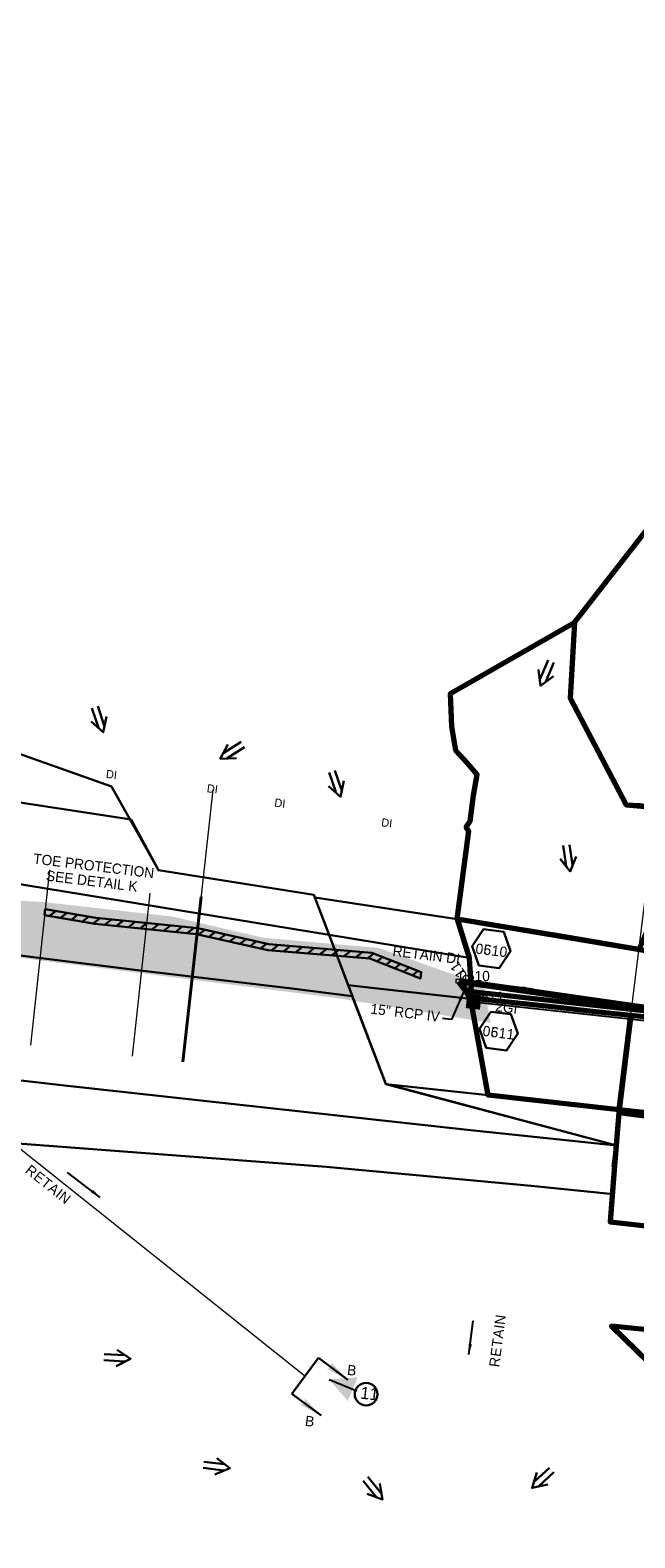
# Model space of a CAD drawing. Extents: x 1160061 to 2574774, y 200346 to 1150371.
# Tile 19 of 123: x 2481835 to 2482130, y 365858 to 366595. Entities that reach past the tile are written whole.
import ezdxf
from ezdxf.enums import TextEntityAlignment as Align

# ---------------------------------------------------------------- set-up
doc = ezdxf.new("R2010")
doc.units = 0
doc.header["$MEASUREMENT"] = 0
for name, pattern in [('DGN Style 2', [29.296317, 17.57779, -11.718527]), ('DGN Style 3', [41.014844, 29.296317, -11.718527]), ('DGN Style 6', [55.721595, 0.029296, -11.718527, 20.507422, -11.718527, 0.029296, -11.718527])]:
    doc.linetypes.add(name, pattern=pattern)
for name, color, linetype, lineweight in [('Exist Drainage Structure Drop Inlet CELL', 1, 'DGN Style 3', 0), ('Exist Plan Preparation Drainage Arrows Symbol CELL', 5, 'Continuous', 30), ('Exist Plan Preparation Drainage Notes Label', 31, 'Continuous', 30), ('Exist Plan Preparation Watershed Blue', 5, 'Continuous', 30), ('Exist Structure Minor Pipes RCP 15 Inch Text', 30, 'Continuous', 13), ('Exist Structure Minor Pipes RCP 24 Inch', 30, 'Continuous', 0), ('Prop Drainage Structure Box Number Symbol CELL', 9, 'Continuous', 30), ('Prop Drainage Structure Drop Inlet Grate 2 Narrow Slots and Flat Grates 840 29 Label', 9, 'Continuous', 30), ('Prop Drainage Structure Drop Inlet Grate 2 Wide Slots and Flat Grates 840 20 CELL', 7, 'Continuous', 30), ('Prop Drainage Structure Pipe CAP 15in', 9, 'Continuous', 211), ('Prop Drainage Structure Pipe RCP 15in Class III', 9, 'Continuous', 211), ('Prop Drainage Structure Pipe RCP 15in Class III Label', 9, 'Continuous', 30), ('Prop Drainage Structure Pipe Removal Label', 9, 'Continuous', 30), ('Prop Drainage Structure Plot Symbol 20 Scale CELL', 9, 'DGN Style 2', 13), ('Prop Drainage Structure Plot Symbol 50 Scale CELL', 9, 'DGN Style 2', 13), ('Prop Drainage Structure Retain Label', 9, 'Continuous', 30), ('Prop Erosion Rip Rap Class A', 9, 'Continuous', 0), ('Prop Plan Preparation Watershed Pre Construction', 131, 'Continuous', 30), ('Prop Vertical Profile Ditch Grade Median Label', 5, 'Continuous', 40)]:
    doc.layers.add(name, color=color, linetype=linetype, lineweight=lineweight)
for name, color, linetype, lineweight, plot in [('Scratch_Level_5', 6, 'Continuous', 0, False), ('Scratch_Level_6', 30, 'Continuous', 0, False), ('Scratch_Level_7', 9, 'Continuous', 0, False), ('Scratch_Level_8', 171, 'Continuous', 0, False), ('Scratch_Level_9', 9, 'Continuous', 0, False)]:
    doc.layers.add(name, color=color, linetype=linetype, lineweight=lineweight, plot=plot)
doc.styles.add('Style-font000', font='font000.shx')
doc.styles.add('Style-font001', font='font001.shx')
doc.styles.add('Style-font041', font='font041.shx')
doc.styles.add('Style-GEOMETRICFUTURA_211_M_L', font='GEOMETRICFUTURA_211_M_L.shx')
doc.dimstyles.new('erosion_control', dxfattribs={"dimtxt": 4.99999, "dimasz": 9.99998, "dimexe": 2.499995, "dimexo": 2.499995, "dimgap": 2.499995, "dimtad": 0, "dimtih": 1, "dimtoh": 1, "dimzin": 3, "dimdsep": 46, "dimtxsty": 'Style-GEOMETRICFUTURA_211_M_L', "dimcen": 0.09, "dimaunit": 1, "dimadec": 4, "dimazin": 3, "dimtfac": 1, "dimtofl": 0, "dimtmove": 0, "dimatfit": 1, "dimfxl": 1, "dimtzin": 3, "dimlwd": 106, "dimarcsym": 0})

# ---------------------------------------------------------------- blocks, each defined once
blk = doc.blocks.new('PROP TERMINATOR ARROW_60')
at = {"layer": 'Exist Plan Preparation Drainage Notes Label'}
blk.add_solid([(-5.71048, 0.950266), (0, 0), (-5, 0), (-5.71048, -0.950266)], dxfattribs=at)
blk = doc.blocks.new('PROP TERMINATOR ARROW_61')
at = {"layer": 'Exist Plan Preparation Drainage Notes Label', "extrusion": (0, 0, -1)}
blk.add_solid([(5.71048, 0.950266), (0, 0), (5, 0), (5.71048, -0.950266)], dxfattribs=at)
blk = doc.blocks.new('*U171')
at = {"layer": 'Exist Plan Preparation Drainage Notes Label'}
for p, q in [((-5.037556, 13.170734), (-11.913094, -7.544731)), ((11.913138, 7.544738), (-5.037556, 13.170734)), ((5.037601, -13.170727), (-11.913094, -7.544731))]:
    blk.add_line(p, q, dxfattribs=at)
at = {"layer": 'Exist Plan Preparation Drainage Notes Label', "xscale": 2, "yscale": 2, "zscale": 2, "rotation": 341.63881}
for name, p in [('PROP TERMINATOR ARROW_61', (11.913138, 7.544738)), ('PROP TERMINATOR ARROW_60', (5.037601, -13.170727))]:
    blk.add_blockref(name, p, dxfattribs=at)
blk = doc.blocks.new('EXIST DRAINAGE STRUCTURE DROP INLET_4')
at = {"layer": 'Exist Drainage Structure Drop Inlet CELL', "color": 1, "flags": 128}
blk.add_lwpolyline([(-1.499997, 0.999998), (1.499997, 0.999998), (1.499997, -0.999998), (-1.499997, -0.999998), (-1.499997, 0.999998)], dxfattribs=at)
blk = doc.blocks.new('PROP DRAINAGE STRUCTURE DROP INLET GRATE 2 WIDE SLOTS AND FLAT GRATES 840 20_1')
at = {"layer": 'Prop Drainage Structure Drop Inlet Grate 2 Wide Slots and Flat Grates 840 20 CELL', "flags": 128}
for points in [[(-2, 1.16665), (2, 1.16665), (2, -1.16665), (-2, -1.16665), (-2, 1.16665), (-2, 1.16665)], [(-1.9375, 1.10415), (1.9375, 1.10415), (1.9375, -1.10415), (-1.9375, -1.10415), (-1.9375, 1.10415)], [(-1.9271, 1.09375), (-0.0104, 1.09375), (-0.0104, -1.09375), (-1.9271, -1.09375), (-1.9271, 1.09375)], [(-1.84377, 0.90625), (-1.01047, 0.90625), (-1.01047, 0.63545), (-1.84377, 0.63545), (-1.84377, 0.90625)], [(-1.84377, 0.52085), (-1.01047, 0.52085), (-1.01047, 0.25005), (-1.84377, 0.25005), (-1.84377, 0.52085)], [(-1.84377, 0.13545), (-1.01047, 0.13545), (-1.01047, -0.13535), (-1.84377, -0.13535), (-1.84377, 0.13545)], [(-0.92717, 0.90625), (-0.09373, 0.90625), (-0.09373, 0.63545), (-0.92717, 0.63545), (-0.92717, 0.90625)], [(-0.92717, 0.52085), (-0.09373, 0.52085), (-0.09373, 0.25005), (-0.92717, 0.25005), (-0.92717, 0.52085)], [(-0.92717, 0.13545), (-0.09373, 0.13545), (-0.09373, -0.13535), (-0.92717, -0.13535), (-0.92717, 0.13545)], [(0.0104, 1.09375), (1.9271, 1.09375), (1.9271, -1.09375), (0.0104, -1.09375), (0.0104, 1.09375)], [(0.09373, 0.90625), (0.92703, 0.90625), (0.92703, 0.63545), (0.09373, 0.63545), (0.09373, 0.90625)], [(0.09373, 0.52085), (0.92703, 0.52085), (0.92703, 0.25005), (0.09373, 0.25005), (0.09373, 0.52085)], [(0.09373, 0.13545), (0.92703, 0.13545), (0.92703, -0.13535), (0.09373, -0.13535), (0.09373, 0.13545)], [(1.01033, 0.90625), (1.84377, 0.90625), (1.84377, 0.63545), (1.01033, 0.63545), (1.01033, 0.90625)], [(1.01033, 0.52085), (1.84377, 0.52085), (1.84377, 0.25005), (1.01033, 0.25005), (1.01033, 0.52085)], [(1.01033, 0.13545), (1.84377, 0.13545), (1.84377, -0.13535), (1.01033, -0.13535), (1.01033, 0.13545)], [(-1.84377, -0.24995), (-1.01047, -0.24995), (-1.01047, -0.52075), (-1.84377, -0.52075), (-1.84377, -0.24995)], [(-1.84377, -0.63545), (-1.01047, -0.63545), (-1.01047, -0.90625), (-1.84377, -0.90625), (-1.84377, -0.63545)], [(-0.92717, -0.24995), (-0.09373, -0.24995), (-0.09373, -0.52075), (-0.92717, -0.52075), (-0.92717, -0.24995)], [(-0.92717, -0.63545), (-0.09373, -0.63545), (-0.09373, -0.90625), (-0.92717, -0.90625), (-0.92717, -0.63545)], [(0.09373, -0.24995), (0.92703, -0.24995), (0.92703, -0.52075), (0.09373, -0.52075), (0.09373, -0.24995)], [(0.09373, -0.63545), (0.92703, -0.63545), (0.92703, -0.90625), (0.09373, -0.90625), (0.09373, -0.63545)], [(1.01033, -0.24995), (1.84377, -0.24995), (1.84377, -0.52075), (1.01033, -0.52075), (1.01033, -0.24995)], [(1.01033, -0.63545), (1.84377, -0.63545), (1.84377, -0.90625), (1.01033, -0.90625), (1.01033, -0.63545)]]:
    blk.add_lwpolyline(points, dxfattribs=at)
at = {"layer": 'Prop Drainage Structure Plot Symbol 20 Scale CELL', "extrusion": (0, 0, -1)}
blk.add_solid([(2.00004, 2.00004), (-2.00004, 2.00004), (2.00004, -2.00004), (-2.00004, -2.00004)], dxfattribs=at)
at = {"layer": 'Prop Drainage Structure Plot Symbol 50 Scale CELL', "extrusion": (0, 0, -1)}
blk.add_solid([(3.5, 3.5), (-3.5, 3.5), (3.5, -3.5), (-3.5, -3.5)], dxfattribs=at)
blk = doc.blocks.new('EXIST PLAN PREPARATION DRAINAGE ARROWS SYMBOL_120')
at = {"layer": 'Exist Plan Preparation Drainage Arrows Symbol CELL'}
for p, q in [((-3.867991, 1.499997), (6.131989, 1.499997)), ((-3.867991, -1.499997), (6.131989, -1.499997))]:
    blk.add_line(p, q, dxfattribs=at)
at = {"layer": 'Exist Plan Preparation Drainage Arrows Symbol CELL', "flags": 128}
blk.add_lwpolyline([(0, 3.965233), (-6.867985, 0), (0, -3.965233)], dxfattribs=at)
blk = doc.blocks.new('EXIST PLAN PREPARATION DRAINAGE ARROWS SYMBOL_121')
at = {"layer": 'Exist Plan Preparation Drainage Arrows Symbol CELL'}
for p, q in [((-3.867991, 1.499997), (6.131989, 1.499997)), ((-3.867991, -1.499997), (6.131989, -1.499997))]:
    blk.add_line(p, q, dxfattribs=at)
at = {"layer": 'Exist Plan Preparation Drainage Arrows Symbol CELL', "flags": 128}
blk.add_lwpolyline([(0, 3.965233), (-6.867985, 0), (0, -3.965233)], dxfattribs=at)
blk = doc.blocks.new('EXIST PLAN PREPARATION DRAINAGE ARROWS SYMBOL_122')
at = {"layer": 'Exist Plan Preparation Drainage Arrows Symbol CELL'}
for p, q in [((-3.867991, 1.499997), (6.131989, 1.499997)), ((-3.867991, -1.499997), (6.131989, -1.499997))]:
    blk.add_line(p, q, dxfattribs=at)
at = {"layer": 'Exist Plan Preparation Drainage Arrows Symbol CELL', "flags": 128}
blk.add_lwpolyline([(0, 3.965233), (-6.867985, 0), (0, -3.965233)], dxfattribs=at)
blk = doc.blocks.new('EXIST PLAN PREPARATION DRAINAGE ARROWS SYMBOL_124')
at = {"layer": 'Exist Plan Preparation Drainage Arrows Symbol CELL'}
for p, q in [((-3.867991, 1.499997), (6.131989, 1.499997)), ((-3.867991, -1.499997), (6.131989, -1.499997))]:
    blk.add_line(p, q, dxfattribs=at)
at = {"layer": 'Exist Plan Preparation Drainage Arrows Symbol CELL', "flags": 128}
blk.add_lwpolyline([(0, 3.965233), (-6.867985, 0), (0, -3.965233)], dxfattribs=at)
blk = doc.blocks.new('EXIST PLAN PREPARATION DRAINAGE ARROWS SYMBOL_149')
at = {"layer": 'Exist Plan Preparation Drainage Arrows Symbol CELL'}
for p, q in [((-3.867991, 1.499997), (6.131989, 1.499997)), ((-3.867991, -1.499997), (6.131989, -1.499997))]:
    blk.add_line(p, q, dxfattribs=at)
at = {"layer": 'Exist Plan Preparation Drainage Arrows Symbol CELL', "flags": 128}
blk.add_lwpolyline([(0, 3.965233), (-6.867985, 0), (0, -3.965233)], dxfattribs=at)
blk = doc.blocks.new('EXIST PLAN PREPARATION DRAINAGE ARROWS SYMBOL_150')
at = {"layer": 'Exist Plan Preparation Drainage Arrows Symbol CELL'}
for p, q in [((-3.867991, 1.499997), (6.131989, 1.499997)), ((-3.867991, -1.499997), (6.131989, -1.499997))]:
    blk.add_line(p, q, dxfattribs=at)
at = {"layer": 'Exist Plan Preparation Drainage Arrows Symbol CELL', "flags": 128}
blk.add_lwpolyline([(0, 3.965233), (-6.867985, 0), (0, -3.965233)], dxfattribs=at)
blk = doc.blocks.new('EXIST PLAN PREPARATION DRAINAGE ARROWS SYMBOL_151')
at = {"layer": 'Exist Plan Preparation Drainage Arrows Symbol CELL'}
for p, q in [((-3.867991, 1.499997), (6.131989, 1.499997)), ((-3.867991, -1.499997), (6.131989, -1.499997))]:
    blk.add_line(p, q, dxfattribs=at)
at = {"layer": 'Exist Plan Preparation Drainage Arrows Symbol CELL', "flags": 128}
blk.add_lwpolyline([(0, 3.965233), (-6.867985, 0), (0, -3.965233)], dxfattribs=at)
blk = doc.blocks.new('EXIST PLAN PREPARATION DRAINAGE ARROWS SYMBOL_152')
at = {"layer": 'Exist Plan Preparation Drainage Arrows Symbol CELL'}
for p, q in [((-3.867991, 1.499997), (6.131989, 1.499997)), ((-3.867991, -1.499997), (6.131989, -1.499997))]:
    blk.add_line(p, q, dxfattribs=at)
at = {"layer": 'Exist Plan Preparation Drainage Arrows Symbol CELL', "flags": 128}
blk.add_lwpolyline([(0, 3.965233), (-6.867985, 0), (0, -3.965233)], dxfattribs=at)
blk = doc.blocks.new('EXIST PLAN PREPARATION DRAINAGE ARROWS SYMBOL_254')
at = {"layer": 'Exist Plan Preparation Drainage Arrows Symbol CELL'}
for p, q in [((-3.867991, 1.499997), (6.131989, 1.499997)), ((-3.867991, -1.499997), (6.131989, -1.499997))]:
    blk.add_line(p, q, dxfattribs=at)
at = {"layer": 'Exist Plan Preparation Drainage Arrows Symbol CELL', "flags": 128}
blk.add_lwpolyline([(0, 3.965233), (-6.867985, 0), (0, -3.965233)], dxfattribs=at)
blk = doc.blocks.new('PROP DRAINAGE STRUCTURE BOX NUMBER SYMBOL_97')
at = {"layer": 'Scratch_Level_7', "flags": 128}
blk.add_lwpolyline([(-5.000009, 8.944294), (5.000009, 8.944294), (9.47214, 0), (5.000009, -8.944294), (-5.000009, -8.944294), (-9.47214, 0), (-5.000009, 8.944294)], dxfattribs=at)
at = {"layer": 'Scratch_Level_7', "insert": (0.180312, -0.827124), "char_height": 4.99999, "attachment_point": 5, "line_spacing_factor": 0.6, "style": 'Style-GEOMETRICFUTURA_211_M_L'}
blk.add_mtext('\\T1.056;0511', dxfattribs=at)
blk = doc.blocks.new('PROP DRAINAGE STRUCTURE BOX NUMBER SYMBOL_101')
at = {"layer": 'Scratch_Level_7', "flags": 128}
blk.add_lwpolyline([(-5.000009, 8.944294), (5.000009, 8.944294), (9.47214, 0), (5.000009, -8.944294), (-5.000009, -8.944294), (-9.47214, 0), (-5.000009, 8.944294)], dxfattribs=at)
at = {"layer": 'Scratch_Level_7', "insert": (0.249251, -0.827124), "char_height": 4.99999, "attachment_point": 5, "line_spacing_factor": 0.6, "style": 'Style-GEOMETRICFUTURA_211_M_L'}
blk.add_mtext('\\T1.056;0510', dxfattribs=at)
blk = doc.blocks.new('PROP DRAINAGE STRUCTURE BOX NUMBER SYMBOL_171')
at = {"layer": 'Prop Drainage Structure Box Number Symbol CELL', "flags": 128}
blk.add_lwpolyline([(-5.000009, 8.944294), (5.000009, 8.944294), (9.47214, 0), (5.000009, -8.944294), (-5.000009, -8.944294), (-9.47214, 0), (-5.000009, 8.944294)], dxfattribs=at)
at = {"layer": 'Prop Drainage Structure Box Number Symbol CELL', "insert": (0.249251, -0.827124), "char_height": 4.99999, "attachment_point": 5, "line_spacing_factor": 0.6, "style": 'Style-GEOMETRICFUTURA_211_M_L'}
blk.add_mtext('\\T1.056;0610', dxfattribs=at)
blk = doc.blocks.new('PROP DRAINAGE STRUCTURE BOX NUMBER SYMBOL_172')
at = {"layer": 'Prop Drainage Structure Box Number Symbol CELL', "flags": 128}
blk.add_lwpolyline([(-5.000009, 8.944294), (5.000009, 8.944294), (9.47214, 0), (5.000009, -8.944294), (-5.000009, -8.944294), (-9.47214, 0), (-5.000009, 8.944294)], dxfattribs=at)
at = {"layer": 'Prop Drainage Structure Box Number Symbol CELL', "insert": (0.180312, -0.827124), "char_height": 4.99999, "attachment_point": 5, "line_spacing_factor": 0.6, "style": 'Style-GEOMETRICFUTURA_211_M_L'}
blk.add_mtext('\\T1.056;0611', dxfattribs=at)

msp = doc.modelspace()

# ---------------------------------------------------------------- hatches: boundary and pattern name
at = {"layer": 'Prop Erosion Rip Rap Class A', "lineweight": 30}
h = msp.add_hatch(dxfattribs=at)
h.set_pattern_fill('HATCH', color=256, style=0, pattern_type=2)
h.set_pattern_definition([(38.0023, (2481842.2892, 366164.922), (-2.46277, 3.151944), [])])
h.paths.add_polyline_path([(2481842.29, 366164.92), (2481867.06, 366160.67), (2481916.88, 366155.54), (2481951.5, 366147.77), (2482001.92, 366143.46), (2482025.97, 366134.12), (2482025.7, 366131.01), (2482000.83, 366140.67), (2481951.05, 366144.81), (2481916.22, 366152.61), (2481866.56, 366157.72), (2481841.96, 366161.93)])
at = {"layer": 'Scratch_Level_6'}
msp.add_hatch(color=256, dxfattribs=at).paths.add_polyline_path([(2482059.89, 366109.23), (2481983.64, 366121.54), (2481816.07, 366142.81), (2481724.03, 366153.81), (2481545.98, 366179.73), (2481410.04, 366201.56), (2481292.58, 366220.41), (2481185.83, 366241.18), (2481115.01, 366254.96), (2481115.14, 366258.99), (2481157.6, 366257.67), (2481274.49, 366239.71), (2481323.6, 366218.37), (2481469.48, 366205.96), (2481570.19, 366204.63), (2481614.83, 366194.58), (2481721.05, 366182.49), (2481761.21, 366172.99), (2481841.98, 366168.26), (2481904.24, 366161.25), (2481948.85, 366150.88), (2482005.18, 366145.9), (2482056.61, 366127.53)])

# ---------------------------------------------------------------- linework, layer by layer
msp.add_line((2482051.59, 366119.57), (2482290.39, 366093.34))
at = {"layer": 'Exist Plan Preparation Drainage Notes Label'}
msp.add_circle((2481999.06, 365927.75), 5.56, dxfattribs=at)
msp.add_solid([(2481980.99, 365934.99), (2481990.14, 365924.42), (2481994.93, 365935.97)], dxfattribs=at)
at = {"layer": 'Exist Plan Preparation Watershed Blue', "color": 5, "linetype": 'Continuous', "lineweight": 70, "flags": 128}
for points in [[(2482245.6, 366183.41), (2482265.79, 366180.04), (2482268.07, 366195.58), (2482270.77, 366198.33), (2482288.4, 366195.95), (2482318.34, 366384.71), (2482190.23, 366419.49), (2482100.94, 366304.91), (2482098.85, 366268.04), (2482126.15, 366215.84), (2482133, 366215.49), (2482138.99, 366214.75), (2482145.25, 366210.94), (2482149.84, 366199.68), (2482178.08, 366194.73), (2482245.6, 366183.41)], [(2482132.35, 366145.09), (2482096.03, 366151.27), (2482043.62, 366160), (2482049.19, 366203.05), (2482047.98, 366204.98), (2482049.89, 366207.93), (2482051.61, 366220.36), (2482053.35, 366230.69), (2482048.53, 366236.21), (2482042.92, 366242.39), (2482040.88, 366254.08), (2482040.26, 366270.22), (2482100.94, 366304.91), (2482098.85, 366268.04), (2482126.15, 366215.84), (2482138.99, 366214.75), (2482145.25, 366210.94), (2482149.84, 366199.68), (2482148.13, 366182.05), (2482132.35, 366145.09), (2482132.35, 366145.09)], [(2482316.78, 366095.29), (2482311.4, 366117.38), (2482210.61, 366133.48), (2482141.53, 366143.54), (2482043.62, 366160), (2482049.5, 366141.07), (2482049.5, 366141.07), (2482050.46, 366124.55), (2482075.31, 366121.82), (2482316.78, 366095.29)], [(2482122.74, 366066.82), (2482058.64, 366073.86), (2482050.13, 366121.57), (2482070.01, 366119.39), (2482089.89, 366117.2), (2482109.77, 366115.02), (2482128.41, 366112.97), (2482122.74, 366066.82)], [(2482315.02, 366091.07), (2482293.49, 366048), (2482122.74, 366066.82), (2482128.41, 366112.97), (2482228.39, 366102.46), (2482315.31, 366094.44), (2482315.02, 366091.07)], [(2482738.83, 365966.99), (2482740.17, 365977.85), (2482734.42, 365994.5), (2482388.73, 366033.13), (2482320.39, 366041.03), (2482173.2, 366058.7), (2482122.52, 366065.32), (2482120.38, 366039.51), (2482118.36, 366011.95), (2482417.09, 365978.61), (2482517.08, 365966.77), (2482726.79, 365941.27), (2482737, 365952.17), (2482738.83, 365966.99)], [(2482387.86, 365917.63), (2482377.32, 365932.61), (2482268.04, 365945.26), (2482170.44, 365955.85), (2482118.91, 365960.97), (2482149.32, 365931.46), (2482181.63, 365915.77), (2482209.1, 365874.3), (2482375.09, 365896.72), (2482387.86, 365917.63)]]:
    msp.add_lwpolyline(points, close=True, dxfattribs=at)
at = {"layer": 'Exist Plan Preparation Watershed Blue', "flags": 128}
for points in [[(2481980.93, 366152.28), (2481974, 366170.51), (2482043.62, 366160), (2482049.5, 366141.07), (2481980.93, 366152.28)], [(2481980.93, 366152.28), (2482049.5, 366141.07), (2482050.46, 366124.55), (2482050.08, 366121.07), (2482003.22, 366126.22), (2481990.31, 366127.64), (2481980.93, 366152.28)], [(2481980.93, 366152.28), (2482049.5, 366141.07), (2482050.46, 366124.55), (2482050.13, 366121.57), (2482050.22, 366121.06), (2482050.08, 366121.07), (2482058.64, 366073.86), (2482008.65, 366079.35), (2481990.31, 366127.64), (2481986.56, 366137.64), (2481980.93, 366152.28)]]:
    msp.add_lwpolyline(points, close=True, dxfattribs=at)
at = {"layer": 'Exist Structure Minor Pipes RCP 24 Inch', "flags": 128}
msp.add_lwpolyline([(2481808.44, 366064.79), (2481968.95, 365936.89)], dxfattribs=at)
at = {"layer": 'Prop Drainage Structure Pipe CAP 15in'}
msp.add_line((2482051.59, 366119.57), (2482044.65, 366129.65), dxfattribs=at)
at = {"layer": 'Prop Drainage Structure Pipe RCP 15in Class III'}
msp.add_line((2482051.44, 366120.39), (2482044.88, 366129.02), dxfattribs=at)
at = {"layer": 'Prop Erosion Rip Rap Class A', "lineweight": 30, "flags": 128}
msp.add_lwpolyline([(2481842.29, 366164.92), (2481867.06, 366160.67), (2481916.88, 366155.54), (2481951.5, 366147.77), (2482001.92, 366143.46), (2482025.97, 366134.12), (2482025.7, 366131.01), (2482000.83, 366140.67), (2481951.05, 366144.81), (2481916.22, 366152.61), (2481866.56, 366157.72), (2481841.96, 366161.93), (2481842.29, 366164.92)], close=True, dxfattribs=at)
at = {"layer": 'Prop Erosion Rip Rap Class A'}
msp.add_point((2481842.29, 366164.92), dxfattribs=at)
at = {"layer": 'Prop Plan Preparation Watershed Pre Construction', "color": 200, "flags": 128}
for points in [[(2481124.5, 366083.86), (2481336.81, 366076.39), (2481668.84, 366062.22), (2481796.5, 366052.8), (2481979.57, 366038.81), (2482079.64, 366029.55), (2482119.92, 366025.53), (2482121.37, 366049.35), (2482008.64, 366079.46), (2481973.47, 366171.9), (2481897.57, 366183.84), (2481874.62, 366224.8), (2481778.47, 366258.91), (2481716.28, 366267.86), (2481560.95, 366298.97), (2481523.84, 366268.24), (2481454.13, 366256.52), (2481270.6, 366287.91)], [(2481267.81, 366288.25), (2481454.13, 366256.52), (2481523.84, 366268.24), (2481560.95, 366298.97), (2481560.95, 366298.97), (2481716.28, 366267.86), (2481778.47, 366258.91), (2481774.78, 366233.27), (2481788.19, 366223.37), (2481884.21, 366208.7), (2481897.57, 366183.84), (2481973.47, 366171.9), (2481980.93, 366152.29), (2481814.73, 366179.57), (2481510.73, 366230.5), (2481265.93, 366271.24)], [(2481177.9, 366160.19), (2481292.15, 366146.17), (2481377.09, 366135.46), (2481479.17, 366122.93), (2481703.87, 366095.63), (2481851.6, 366078.68), (2482050.07, 366056.82), (2482121.37, 366049.35), (2482008.65, 366079.35), (2481992.32, 366122.31), (2481962.71, 366126.03), (2481886.12, 366135.26), (2481840.25, 366140.93), (2481731.33, 366154.74), (2481672.18, 366162.61), (2481633.22, 366167.82), (2481590.35, 366173.72), (2481500.93, 366186.84), (2481417.75, 366200.33), (2481373.54, 366208.08), (2481344.74, 366213.33), (2481316.2, 366218.54), (2481285.42, 366224.15), (2481252.87, 366230.3)]]:
    msp.add_lwpolyline(points, dxfattribs=at)
msp.add_lwpolyline([(2482122.74, 366066.82), (2482118.36, 366011.95), (2482871.97, 365923.41), (2482842.89, 365880.62), (2483010.79, 365865.86), (2483048.19, 365861.65), (2483192.34, 365847.94), (2483296.51, 365836.9), (2483403.77, 365823.28), (2483605.26, 365797.14), (2483756.63, 365775.55), (2483838.82, 365763.53), (2483952.78, 365744.85), (2484040.14, 365724.59), (2484096.61, 365715.8), (2484109.76, 365800.29), (2483919.06, 365832.3), (2483715.34, 365866), (2483439.35, 365907.02), (2483368.5, 365916.45), (2482482.15, 366025.78), (2482293.49, 366048), (2482122.74, 366066.82)], close=True, dxfattribs=at)
at = {"layer": 'Prop Vertical Profile Ditch Grade Median Label', "lineweight": 0}
msp.add_line((2482119.32, 366038.91), (2482187.52, 366594.55), dxfattribs=at)
at = {"layer": 'Scratch_Level_5'}
for p, q in [((2481924.14, 366223.18), (2481909.54, 366090.23)), ((2481844.39, 366184.03), (2481834.99, 366098.42)), ((2481893.44, 366172.68), (2481884.69, 366092.96))]:
    msp.add_line(p, q, dxfattribs=at)
at = {"layer": 'Scratch_Level_5', "lineweight": 40}
msp.add_line((2481918.39, 366170.85), (2481909.54, 366090.23), dxfattribs=at)
at = {"layer": 'Scratch_Level_9', "lineweight": 120}
msp.add_line((2482044.65, 366129.65), (2482315.02, 366091.07), dxfattribs=at)

# ---------------------------------------------------------------- block references
at = {"layer": 'Exist Drainage Structure Drop Inlet CELL', "color": 5, "linetype": 'DGN Style 6', "lineweight": 140, "rotation": 180}
msp.add_blockref('EXIST DRAINAGE STRUCTURE DROP INLET_4', (2482044.65, 366129.65), dxfattribs=at)
at = {"layer": 'Exist Plan Preparation Drainage Arrows Symbol CELL'}
for name, p, rotation in [('EXIST PLAN PREPARATION DRAINAGE ARROWS SYMBOL_149', (2482087, 366280.34), 66.303052), ('EXIST PLAN PREPARATION DRAINAGE ARROWS SYMBOL_151', (2481868.44, 366257.81), 108.71225), ('EXIST PLAN PREPARATION DRAINAGE ARROWS SYMBOL_124', (2481933.61, 366242.02), 32.402957), ('EXIST PLAN PREPARATION DRAINAGE ARROWS SYMBOL_152', (2481984.37, 366226.33), 108.889322), ('EXIST PLAN PREPARATION DRAINAGE ARROWS SYMBOL_150', (2482097.8, 366190.05), 98.448613), ('EXIST PLAN PREPARATION DRAINAGE ARROWS SYMBOL_254', (2481877.15, 365945.46), 176.975756), ('EXIST PLAN PREPARATION DRAINAGE ARROWS SYMBOL_122', (2481925.68, 365892.46), 173.002296), ('EXIST PLAN PREPARATION DRAINAGE ARROWS SYMBOL_121', (2482085.25, 365886.53), 42.669155), ('EXIST PLAN PREPARATION DRAINAGE ARROWS SYMBOL_120', (2482002.69, 365881.57), 129.140473)]:
    msp.add_blockref(name, p, dxfattribs=dict(at, rotation=rotation))
at = {"layer": 'Exist Plan Preparation Drainage Notes Label', "rotation": 341.642098}
msp.add_blockref('*U171', (2481976.45, 365931.38), dxfattribs=at)
at = {"layer": 'Prop Drainage Structure Box Number Symbol CELL', "rotation": 353.002296}
for name, p in [('PROP DRAINAGE STRUCTURE BOX NUMBER SYMBOL_171', (2482060.26, 366145.54)), ('PROP DRAINAGE STRUCTURE BOX NUMBER SYMBOL_172', (2482063.81, 366105.24))]:
    msp.add_blockref(name, p, dxfattribs=at)
at = {"layer": 'Prop Drainage Structure Plot Symbol 50 Scale CELL', "rotation": 173.732503}
msp.add_blockref('PROP DRAINAGE STRUCTURE DROP INLET GRATE 2 WIDE SLOTS AND FLAT GRATES 840 20_1', (2482051.59, 366119.57), dxfattribs=at)
at = {"layer": 'Scratch_Level_7', "rotation": 353.002296}
for name, p in [('PROP DRAINAGE STRUCTURE BOX NUMBER SYMBOL_101', (2482060.26, 366145.54)), ('PROP DRAINAGE STRUCTURE BOX NUMBER SYMBOL_97', (2482063.81, 366105.24))]:
    msp.add_blockref(name, p, dxfattribs=at)

# ---------------------------------------------------------------- texts
at = {"layer": 'Exist Plan Preparation Drainage Notes Label', "style": 'Style-GEOMETRICFUTURA_211_M_L'}
for p in [(2481990.16, 365942.2), (2481969.61, 365917.28)]:
    msp.add_text('B', height=5, rotation=353.0023, dxfattribs=at).set_placement(p, align=Align.TOP_LEFT)
at = {"layer": 'Exist Plan Preparation Drainage Notes Label', "style": 'Style-font000'}
msp.add_text('11', height=6, rotation=353.38609, dxfattribs=at).set_placement((2481995.99, 365925.61))
at = {"layer": 'Exist Structure Minor Pipes RCP 15 Inch Text', "style": 'Style-font001'}
for p in [(2481874.66, 366230.71), (2481923.95, 366223.69), (2481956.96, 366216.7), (2482009.18, 366207.04)]:
    msp.add_text('DI', height=4, rotation=353.0023, dxfattribs=at).set_placement(p, align=Align.MIDDLE_CENTER)
at = {"layer": 'Prop Drainage Structure Drop Inlet Grate 2 Narrow Slots and Flat Grates 840 29 Label', "style": 'Style-GEOMETRICFUTURA_211_M_L'}
for s, p in [('RETAIN DI', (2482028.5, 366142.51)), ('2GI', (2482067.66, 366116.84))]:
    msp.add_text(s, height=5, rotation=353.0023, dxfattribs=at).set_placement(p, align=Align.MIDDLE_CENTER)
at = {"layer": 'Prop Drainage Structure Drop Inlet Grate 2 Narrow Slots and Flat Grates 840 29 Label', "insert": (2481865.52, 366182.28), "char_height": 5, "attachment_point": 5, "rotation": 353.00227, "line_spacing_factor": 0.9, "style": 'Style-GEOMETRICFUTURA_211_M_L'}
msp.add_mtext('TOE PROTECTION\\PSEE DETAIL K', dxfattribs=at)
at = {"layer": 'Prop Drainage Structure Pipe RCP 15in Class III Label', "style": 'Style-GEOMETRICFUTURA_211_M_L'}
msp.add_text('15" RCP IV', height=5, rotation=353.25503, dxfattribs=at).set_placement((2482018.17, 366114.26), align=Align.MIDDLE_CENTER)
at = {"layer": 'Prop Drainage Structure Retain Label', "char_height": 5, "attachment_point": 2, "line_spacing_factor": 0.6, "style": 'Style-GEOMETRICFUTURA_211_M_L'}
for insert, rotation in [((2481845.33, 366032.2), 321.44995), ((2482060.78, 365954.27), 82.66214)]:
    msp.add_mtext('\\T1.060;RETAIN', dxfattribs=dict(at, insert=insert, rotation=rotation))
at = {"layer": 'Scratch_Level_8', "linetype": 'Continuous', "lineweight": 30, "style": 'Style-font041'}
msp.add_text('0511', height=5, rotation=124.55547, dxfattribs=at).set_placement((2482048.12, 366124.61), align=Align.TOP_LEFT)
at = {"layer": 'Scratch_Level_8', "linetype": 'Continuous', "style": 'Style-font041'}
for s, p in [('0510', (2482044.65, 366134.65)), ('0511', (2482051.59, 366124.57))]:
    msp.add_text(s, height=5, dxfattribs=at).set_placement(p, align=Align.TOP_LEFT)

# ---------------------------------------------------------------- leaders
at = {"layer": 'Exist Plan Preparation Drainage Notes Label'}
for points, override in [([(2482080.43, 366125.75), (2482063.4, 366127.84)], {"dimtxt": 5, "dimasz": 5, "dimgap": 0, "dimlwd": -2}), ([(2481869.15, 366023.89), (2481853.15, 366036.16)], {"dimtxt": 5, "dimasz": 5, "dimgap": 0, "dimlwd": -2}), ([(2482049.33, 365947.16), (2482051.35, 365963.62)], {"dimtxt": 5, "dimasz": 5, "dimgap": 0, "dimlwd": -2}), ([(2481980.99, 365934.99), (2481994.48, 365929.39)], {"dimtxt": 6.25, "dimasz": 12.5, "dimgap": 0, "dimtxsty": 'Style-font001', "dimlwd": -2})]:
    msp.add_leader(points, dimstyle='erosion_control', override=override, dxfattribs=at)
at = {"layer": 'Prop Drainage Structure Pipe Removal Label'}
msp.add_leader([(2482047.01, 366125.1), (2482040.74, 366110.91), (2482036.46, 366111.44)], dimstyle='erosion_control', override={"dimtxt": 5, "dimasz": 5, "dimgap": 0, "dimlwd": -2}, dxfattribs=at)

doc.saveas('drawing.dxf')
